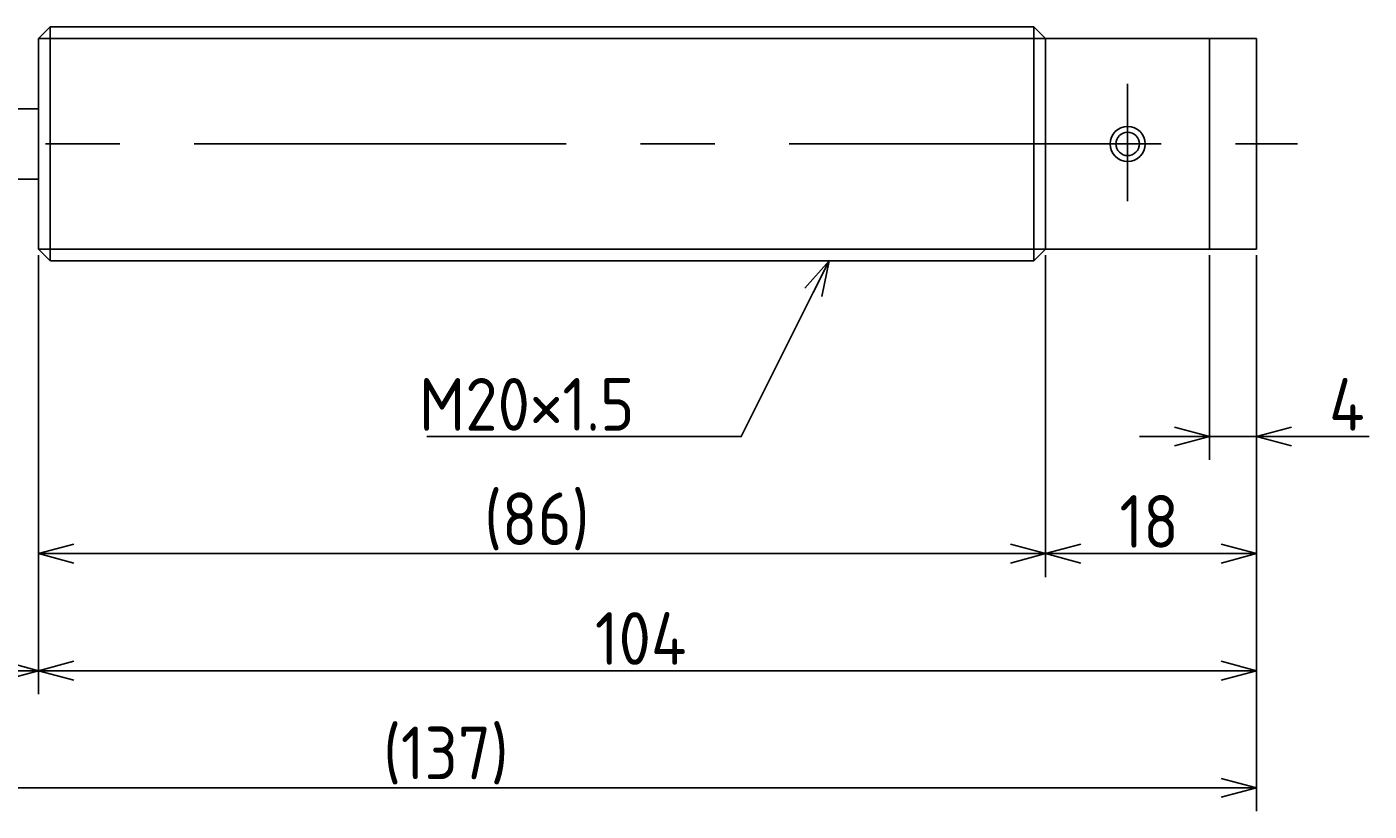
# Model space of a CAD drawing. Extents: x 58 to 359, y 118 to 201.
# Tile 3 of 3: x 244 to 359, y 118 to 185. Entities that reach past the tile are written whole.
import ezdxf

# ---------------------------------------------------------------- set-up
doc = ezdxf.new("R2010")
doc.units = 0
doc.linetypes.add('CENTER', pattern=[50.8, 31.75, -6.35, 6.35, -6.35])
doc.layers.get('0').update_dxf_attribs({"linetype": 'CONTINUOUS'})
doc.layers.get('DEFPOINTS').update_dxf_attribs({"linetype": 'CONTINUOUS'})
for name, color, linetype in [('図形', 7, 'CONTINUOUS'), ('図枠', 7, 'CONTINUOUS'), ('寸法_文字', 3, 'CONTINUOUS')]:
    doc.layers.add(name, color=color, linetype=linetype)
doc.layers.get('0').off()
doc.styles.add('DIMENSION', font='isocp.shx', dxfattribs={"bigfont": 'bigfont.shx'})
doc.dimstyles.get("Standard").update_dxf_attribs({"dimtxt": 0.18, "dimasz": 0.18, "dimexe": 0.18, "dimexo": 0.0625, "dimgap": 0.09, "dimtad": 0, "dimtih": 1, "dimtoh": 1, "dimzin": 0, "dimcen": 0.09, "dimazin": 3, "dimtfac": 1, "dimtofl": 0, "dimtmove": 0, "dimatfit": 3})

# ---------------------------------------------------------------- blocks, each defined once
blk = doc.blocks.new('_OPEN30')
at = {"color": 0, "linetype": 'BYBLOCK'}
for p, q in [((-1, 0.268), (0, 0)), ((0, 0), (-1, -0.268)), ((0, 0), (-1, 0))]:
    blk.add_line(p, q, dxfattribs=at)
blk = doc.blocks.new('*U31')
at = {"layer": '寸法_文字', "color": 3, "style": 'DIMENSION'}
blk.add_text('104', height=4.5, dxfattribs=at).set_placement((292.5, 130.5))
blk = doc.blocks.new('*D1')
at = {"layer": 'DEFPOINTS', "color": 0}
for p in [(245, 166), (349, 166), (245, 130)]:
    blk.add_point(p, dxfattribs=at)
at = {"layer": '寸法_文字', "color": 3}
for p, q in [((245, 165.5), (245, 128)), ((349, 165.5), (349, 128)), ((346, 130), (248, 130))]:
    blk.add_line(p, q, dxfattribs=at)
at = {"layer": '図枠'}
blk.add_blockref('*U31', (0, 0), dxfattribs=at)
at = {"layer": '寸法_文字', "color": 3, "xscale": 3, "yscale": 3, "zscale": 3, "rotation": 180}
blk.add_blockref('_OPEN30', (245, 130), dxfattribs=at)
at = {"layer": '寸法_文字', "color": 3, "xscale": 3, "yscale": 3, "zscale": 3}
blk.add_blockref('_OPEN30', (349, 130), dxfattribs=at)
blk = doc.blocks.new('*U28')
at = {"layer": '寸法_文字', "color": 3, "style": 'DIMENSION'}
blk.add_text('16', height=4.5, dxfattribs=at).set_placement((234.69, 130.5))
blk = doc.blocks.new('*D2')
at = {"layer": 'DEFPOINTS', "color": 0}
for p in [(229, 166.5), (245, 166), (229, 130)]:
    blk.add_point(p, dxfattribs=at)
at = {"layer": '寸法_文字', "color": 3}
for p, q in [((229, 166), (229, 128)), ((245, 165.5), (245, 128)), ((242, 130), (232, 130))]:
    blk.add_line(p, q, dxfattribs=at)
at = {"layer": '図枠'}
blk.add_blockref('*U28', (0, 0), dxfattribs=at)
at = {"layer": '寸法_文字', "color": 3, "xscale": 3, "yscale": 3, "zscale": 3, "rotation": 180}
blk.add_blockref('_OPEN30', (229, 130), dxfattribs=at)
at = {"layer": '寸法_文字', "color": 3, "xscale": 3, "yscale": 3, "zscale": 3}
blk.add_blockref('_OPEN30', (245, 130), dxfattribs=at)
blk = doc.blocks.new('*U34')
at = {"layer": '寸法_文字', "color": 3, "style": 'DIMENSION'}
blk.add_text('(137)', height=4.5, dxfattribs=at).set_placement((274.425, 120.725))
blk = doc.blocks.new('*D4')
at = {"layer": 'DEFPOINTS', "color": 0}
for p in [(212, 175), (349, 166), (349, 120)]:
    blk.add_point(p, dxfattribs=at)
at = {"layer": '寸法_文字', "color": 3}
for p, q in [((212, 174.5), (212, 118)), ((349, 165.5), (349, 118)), ((215, 120), (346, 120))]:
    blk.add_line(p, q, dxfattribs=at)
at = {"layer": '図枠'}
blk.add_blockref('*U34', (0, 0), dxfattribs=at)
at = {"layer": '寸法_文字', "color": 3, "xscale": 3, "yscale": 3, "zscale": 3, "rotation": 180}
blk.add_blockref('_OPEN30', (212, 120), dxfattribs=at)
at = {"layer": '寸法_文字', "color": 3, "xscale": 3, "yscale": 3, "zscale": 3}
blk.add_blockref('_OPEN30', (349, 120), dxfattribs=at)
blk = doc.blocks.new('*U30')
at = {"layer": '寸法_文字', "color": 3, "style": 'DIMENSION'}
blk.add_text('(86)', height=4.5, dxfattribs=at).set_placement((283.05, 140.725))
blk = doc.blocks.new('*D8')
at = {"layer": 'DEFPOINTS', "color": 0}
for p in [(245, 166), (331, 166), (245, 140)]:
    blk.add_point(p, dxfattribs=at)
at = {"layer": '寸法_文字', "color": 3}
for p, q in [((245, 165.5), (245, 138)), ((331, 165.5), (331, 138)), ((328, 140), (248, 140))]:
    blk.add_line(p, q, dxfattribs=at)
at = {"layer": '図枠'}
blk.add_blockref('*U30', (0, 0), dxfattribs=at)
at = {"layer": '寸法_文字', "color": 3, "xscale": 3, "yscale": 3, "zscale": 3, "rotation": 180}
blk.add_blockref('_OPEN30', (245, 140), dxfattribs=at)
at = {"layer": '寸法_文字', "color": 3, "xscale": 3, "yscale": 3, "zscale": 3}
blk.add_blockref('_OPEN30', (331, 140), dxfattribs=at)
blk = doc.blocks.new('*U33')
at = {"layer": '寸法_文字', "color": 3, "style": 'DIMENSION'}
blk.add_text('18', height=4.5, dxfattribs=at).set_placement((337.3, 140.5))
blk = doc.blocks.new('*D9')
at = {"layer": 'DEFPOINTS', "color": 0}
for p in [(331, 166), (349, 166), (349, 140)]:
    blk.add_point(p, dxfattribs=at)
at = {"layer": '寸法_文字', "color": 3}
for p, q in [((331, 165.5), (331, 138)), ((349, 165.5), (349, 138)), ((334, 140), (346, 140))]:
    blk.add_line(p, q, dxfattribs=at)
at = {"layer": '図枠'}
blk.add_blockref('*U33', (0, 0), dxfattribs=at)
at = {"layer": '寸法_文字', "color": 3, "xscale": 3, "yscale": 3, "zscale": 3, "rotation": 180}
blk.add_blockref('_OPEN30', (331, 140), dxfattribs=at)
at = {"layer": '寸法_文字', "color": 3, "xscale": 3, "yscale": 3, "zscale": 3}
blk.add_blockref('_OPEN30', (349, 140), dxfattribs=at)
blk = doc.blocks.new('*U32')
at = {"layer": '寸法_文字', "color": 3, "style": 'DIMENSION'}
blk.add_text('4', height=4.5, dxfattribs=at).set_placement((355.2, 150.5))
blk = doc.blocks.new('*D10')
at = {"layer": 'DEFPOINTS', "color": 0}
for p in [(345, 166), (349, 166), (345, 150)]:
    blk.add_point(p, dxfattribs=at)
at = {"layer": '寸法_文字', "color": 3}
for p, q in [((345, 165.5), (345, 148)), ((349, 165.5), (349, 148)), ((342, 150), (339, 150)), ((345, 150), (349, 150)), ((352, 150), (358.625, 150))]:
    blk.add_line(p, q, dxfattribs=at)
at = {"layer": '図枠'}
blk.add_blockref('*U32', (0, 0), dxfattribs=at)
at = {"layer": '寸法_文字', "color": 3, "xscale": 3, "yscale": 3, "zscale": 3}
blk.add_blockref('_OPEN30', (345, 150), dxfattribs=at)
at = {"layer": '寸法_文字', "color": 3, "xscale": 3, "yscale": 3, "zscale": 3, "rotation": 180}
blk.add_blockref('_OPEN30', (349, 150), dxfattribs=at)
blk = doc.blocks.new('*U19')
at = {"layer": '寸法_文字'}
blk.add_lwpolyline([(311.16, 162.32), (305, 150), (300, 150), (278.16, 150)], dxfattribs=at)
at = {"layer": '寸法_文字', "xscale": 3, "yscale": 3, "zscale": 3, "rotation": 63.43494882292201}
blk.add_blockref('_OPEN30', (312.5, 165), dxfattribs=at)
blk = doc.blocks.new('*U20')
at = {"layer": '寸法_文字', "style": 'DIMENSION'}
blk.add_text('M20×1.5', height=4.5, dxfattribs=at).set_placement((277.49, 150.5))

msp = doc.modelspace()

# ---------------------------------------------------------------- linework, layer by layer
at = {"layer": '図形'}
for p, q in [((245, 184), (246, 185)), ((246, 185), (330, 185)), ((246, 185), (246, 165)), ((331, 184), (330, 185)), ((330, 185), (330, 165)), ((245, 184), (245, 166)), ((331, 184), (331, 166)), ((331, 184), (345, 184)), ((345, 184), (345, 166)), ((345, 184), (349, 184)), ((349, 184), (349, 166)), ((245, 178), (229, 178)), ((245, 172), (229, 172)), ((245, 166), (246, 165)), ((331, 166), (330, 165)), ((331, 166), (345, 166)), ((345, 166), (349, 166)), ((246.004, 165), (330, 165))]:
    msp.add_line(p, q, dxfattribs=at)
at = {"layer": '図形', "color": 3}
for p, q in [((245, 184), (331, 184)), ((245, 166), (331, 166))]:
    msp.add_line(p, q, dxfattribs=at)
at = {"layer": '図形', "color": 3, "linetype": 'CENTER'}
for p, q in [((338, 180.122), (338, 170.107)), ((207.5, 175), (352.5, 175))]:
    msp.add_line(p, q, dxfattribs=at)
at = {"layer": '図形'}
msp.add_circle((338, 175), 1.5, dxfattribs=at)
at = {"layer": '図形', "color": 3}
msp.add_circle((338, 175), 1, dxfattribs=at)

# ---------------------------------------------------------------- block references
at = {"layer": '図枠'}
for name in ['*U19', '*U20']:
    msp.add_blockref(name, (0, 0), dxfattribs=at)

# ---------------------------------------------------------------- dimensions: what is measured, and where the dimension line sits
at = {"layer": '寸法_文字'}
for base, p1, p2, picture, middle in [((349, 120), (212, 175), (349, 166), '*D4', (280.5, 120)), ((245, 140), (331, 166), (245, 166), '*D8', (288, 140))]:
    dim = msp.add_linear_dim(base=base, p1=p1, p2=p2, text='(<>)', dimstyle='Standard', dxfattribs=at)
    dim.commit()
    dim.dimension.update_dxf_attribs({"geometry": picture, "text_midpoint": middle, "dimtype": 128})
for base, p1, p2, picture, middle in [((229, 130), (245, 166), (229, 166.5), '*D2', (237.5, 130)), ((245, 130), (349, 166), (245, 166), '*D1', (297, 130)), ((349, 140), (331, 166), (349, 166), '*D9', (340, 140)), ((345, 150), (349, 166), (345, 166), '*D10', (357, 150))]:
    dim = msp.add_linear_dim(base=base, p1=p1, p2=p2, dimstyle='Standard', dxfattribs=at)
    dim.commit()
    dim.dimension.update_dxf_attribs({"geometry": picture, "text_midpoint": middle, "dimtype": 128})

doc.saveas('drawing.dxf')
